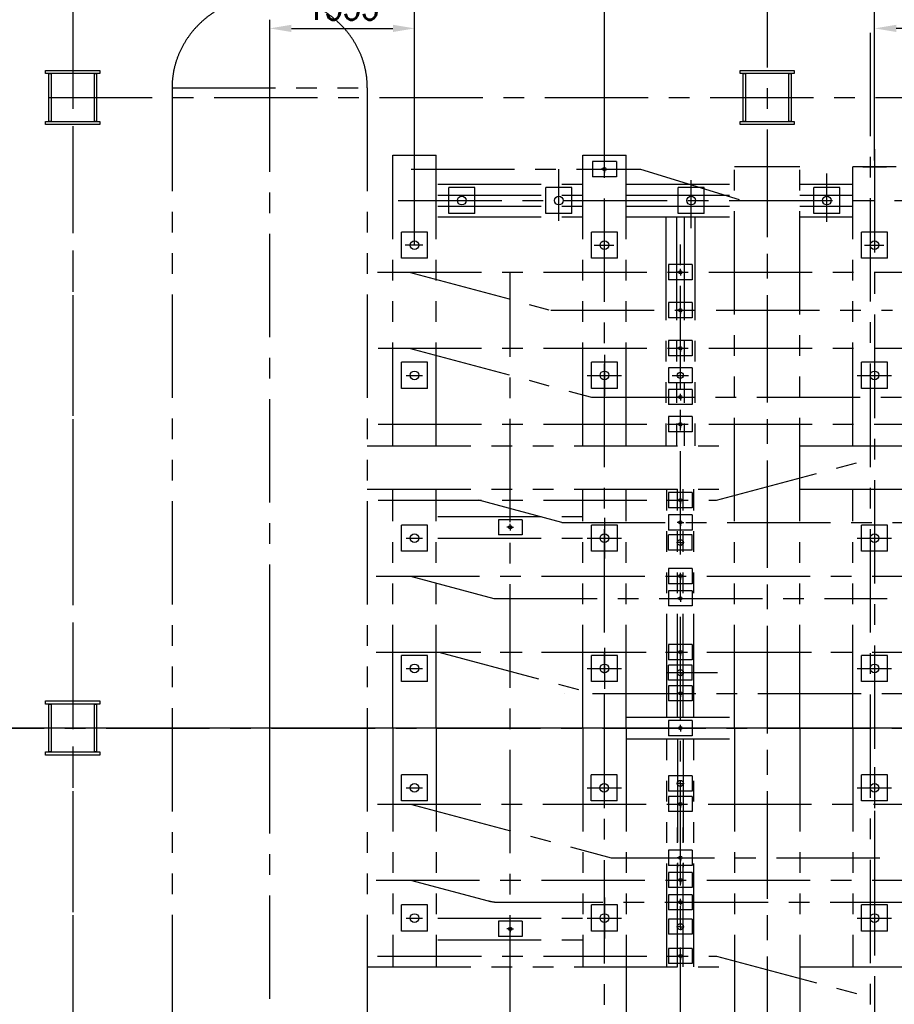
# Model space of a CAD drawing. Header units: millimetres. Extents: x -21 to 67273, y 14 to 95134.
# Tile 3 of 55: x 7325 to 15386, y 13422 to 22494. Entities that reach past the tile are written whole.
import ezdxf

# ---------------------------------------------------------------- set-up
doc = ezdxf.new("R2010")
doc.units = ezdxf.units.MM
doc.header["$LTSCALE"] = 30
for name, pattern in [('CENTER', [50.8, 31.75, -6.35, 6.35, -6.35]), ('DASHED', [19.05, 12.7, -6.35]), ('PHANTOM', [63.5, 31.75, -6.35, 6.35, -6.35, 6.35, -6.35])]:
    doc.linetypes.add(name, pattern=pattern)
doc.layers.get('Defpoints').update_dxf_attribs({"color": 5})
for name, color, linetype in [('双点画线', 6, 'PHANTOM'), ('标注', 3, 'Continuous'), ('点画线', 2, 'CENTER'), ('虚线', 1, 'DASHED')]:
    doc.layers.add(name, color=color, linetype=linetype)
doc.styles.get("Standard").update_dxf_attribs({"font": 'romans.shx', "width": 0.7, "bigfont": 'hzdx.shx'})
doc.dimstyles.get("Standard").update_dxf_attribs({"dimscale": 80, "dimtxt": 3.5, "dimasz": 2.5, "dimexe": 1, "dimexo": 0, "dimgap": 1, "dimtad": 1, "dimzin": 12, "dimdsep": 46, "dimtxsty": 'Standard', "dimcen": 0, "dimclrt": 256, "dimazin": 3, "dimtfac": 1, "dimtmove": 0, "dimatfit": 3, "dimfxl": 1, "dimlwd": -1, "dimlwe": -1, "dimarcsym": 0})

# ---------------------------------------------------------------- blocks, each defined once
blk = doc.blocks.new('*D47')
at = {"layer": 'Defpoints'}
for p in [(12713.8, 22804), (12713.8, 21847.9), (15203.8, 21197.1)]:
    blk.add_point(p, dxfattribs=at)
at = {"layer": '标注'}
for p, q in [((12713.8, 21847.9), (12713.8, 22884)), ((15203.8, 21197.1), (15203.8, 22884)), ((15003.8, 22804), (12913.8, 22804))]:
    blk.add_line(p, q, dxfattribs=at)
for points in [[(12913.8, 22837.3), (12913.8, 22770.6), (12713.8, 22804)], [(15003.8, 22837.3), (15003.8, 22770.6), (15203.8, 22804)]]:
    blk.add_solid(points, dxfattribs=at)
at = {"layer": '标注', "insert": (13958.8, 23024), "char_height": 280, "attachment_point": 5}
blk.add_mtext('2490', dxfattribs=at)
blk = doc.blocks.new('*D49')
at = {"layer": 'Defpoints'}
for p in [(10963.8, 22413.8), (9628.8, 21867.1), (10963.8, 20417.1)]:
    blk.add_point(p, dxfattribs=at)
at = {"layer": '标注'}
for p, q in [((9628.8, 21867.1), (9628.8, 22493.8)), ((9828.8, 22413.8), (10763.8, 22413.8)), ((10963.8, 20417.1), (10963.8, 22493.8))]:
    blk.add_line(p, q, dxfattribs=at)
for points in [[(9828.8, 22447.1), (9828.8, 22380.4), (9628.8, 22413.8)], [(10763.8, 22447.1), (10763.8, 22380.4), (10963.8, 22413.8)]]:
    blk.add_solid(points, dxfattribs=at)
at = {"layer": '标注', "insert": (10303.8, 22633.8), "char_height": 280, "attachment_point": 5}
blk.add_mtext('1335', dxfattribs=at)
blk = doc.blocks.new('*D48')
at = {"layer": 'Defpoints'}
for p in [(10963.8, 22983.2), (10963.8, 21627.7), (12713.8, 21137.1)]:
    blk.add_point(p, dxfattribs=at)
at = {"layer": '标注'}
for p, q in [((10963.8, 21627.7), (10963.8, 23063.2)), ((12713.8, 21137.1), (12713.8, 23063.2)), ((12513.8, 22983.2), (11163.8, 22983.2))]:
    blk.add_line(p, q, dxfattribs=at)
for points in [[(11163.8, 23016.5), (11163.8, 22949.8), (10963.8, 22983.2)], [(12513.8, 23016.5), (12513.8, 22949.8), (12713.8, 22983.2)]]:
    blk.add_solid(points, dxfattribs=at)
at = {"layer": '标注', "insert": (11846.3, 23203.2), "char_height": 280, "attachment_point": 5}
blk.add_mtext('1750', dxfattribs=at)
blk = doc.blocks.new('*D50')
at = {"layer": 'Defpoints'}
for p in [(15203.8, 22413.8), (15203.8, 21958.7), (17613.8, 21137.1)]:
    blk.add_point(p, dxfattribs=at)
at = {"layer": '标注'}
for p, q in [((15203.8, 21958.7), (15203.8, 22493.8)), ((17413.8, 22413.8), (15403.8, 22413.8)), ((17613.8, 21137.1), (17613.8, 22493.8))]:
    blk.add_line(p, q, dxfattribs=at)
for points in [[(15403.8, 22447.1), (15403.8, 22380.4), (15203.8, 22413.8)], [(17413.8, 22447.1), (17413.8, 22380.4), (17613.8, 22413.8)]]:
    blk.add_solid(points, dxfattribs=at)
at = {"layer": '标注', "insert": (16408.8, 22633.8), "char_height": 280, "attachment_point": 5}
blk.add_mtext('2410', dxfattribs=at)

msp = doc.modelspace()

# ---------------------------------------------------------------- linework, layer by layer
for p, q in [((7563.76, 22027.114), (8063.76, 22027.114)), ((7563.76, 21997.114), (7563.76, 22027.114)), ((8063.76, 21997.114), (7563.76, 21997.114)), ((7593.76, 21557.114), (7593.76, 21997.114)), ((7593.76, 21997.114), (7613.76, 21997.114)), ((7613.76, 21997.114), (7613.76, 21557.114)), ((8013.76, 21557.114), (8013.76, 21997.114)), ((8013.76, 21997.114), (8033.76, 21997.114)), ((8033.76, 21997.114), (8033.76, 21557.114)), ((8063.76, 22027.114), (8063.76, 21997.114)), ((13963.76, 22027.114), (14463.76, 22027.114)), ((13963.76, 21997.114), (13963.76, 22027.114)), ((14463.76, 21997.114), (13963.76, 21997.114)), ((13993.76, 21557.114), (13993.76, 21997.114)), ((13993.76, 21997.114), (14013.76, 21997.114)), ((14013.76, 21997.114), (14013.76, 21557.114)), ((14413.76, 21557.114), (14413.76, 21997.114)), ((14413.76, 21997.114), (14433.76, 21997.114)), ((14433.76, 21997.114), (14433.76, 21557.114)), ((14463.76, 22027.114), (14463.76, 21997.114)), ((7563.76, 21557.114), (8063.76, 21557.114)), ((7563.76, 21527.114), (7563.76, 21557.114)), ((8063.76, 21527.114), (7563.76, 21527.114)), ((7613.76, 21557.114), (7593.76, 21557.114)), ((8033.76, 21557.114), (8013.76, 21557.114)), ((8063.76, 21557.114), (8063.76, 21527.114)), ((13963.76, 21557.114), (14463.76, 21557.114)), ((13963.76, 21527.114), (13963.76, 21557.114)), ((14463.76, 21527.114), (13963.76, 21527.114)), ((14013.76, 21557.114), (13993.76, 21557.114)), ((14433.76, 21557.114), (14413.76, 21557.114)), ((14463.76, 21557.114), (14463.76, 21527.114)), ((12603.76, 21187.114), (12603.76, 21047.114)), ((12823.76, 21187.114), (12603.76, 21187.114)), ((12823.76, 21187.114), (12823.76, 21047.114)), ((12823.76, 21047.114), (12603.76, 21047.114)), ((11278.76, 20707.114), (11278.76, 20947.114)), ((11518.76, 20947.114), (11278.76, 20947.114)), ((11518.76, 20707.114), (11518.76, 20947.114)), ((12173.76, 20708.036), (12173.76, 20948.036)), ((12413.76, 20948.036), (12173.76, 20948.036)), ((12413.76, 20708.036), (12413.76, 20948.036)), ((13393.76, 20707.114), (13393.76, 20947.114)), ((13633.76, 20947.114), (13393.76, 20947.114)), ((13633.76, 20707.114), (13633.76, 20947.114)), ((14643.76, 20707.114), (14643.76, 20947.114)), ((14883.76, 20947.114), (14643.76, 20947.114)), ((14883.76, 20707.114), (14883.76, 20947.114)), ((11518.76, 20707.114), (11278.76, 20707.114)), ((12413.76, 20708.036), (12173.76, 20708.036)), ((13633.76, 20707.114), (13393.76, 20707.114)), ((14883.76, 20707.114), (14643.76, 20707.114)), ((10843.76, 20297.114), (10843.76, 20537.114)), ((11083.76, 20537.114), (10843.76, 20537.114)), ((11083.76, 20297.114), (11083.76, 20537.114)), ((12593.76, 20297.114), (12593.76, 20537.114)), ((12833.76, 20537.114), (12593.76, 20537.114)), ((12833.76, 20297.114), (12833.76, 20537.114)), ((15083.76, 20297.114), (15083.76, 20537.114)), ((15323.76, 20537.114), (15083.76, 20537.114)), ((15323.76, 20297.114), (15323.76, 20537.114)), ((11083.76, 20297.114), (10843.76, 20297.114)), ((12833.76, 20297.114), (12593.76, 20297.114)), ((13303.76, 20237.114), (13303.76, 20097.114)), ((13523.76, 20237.114), (13303.76, 20237.114)), ((13523.76, 20237.114), (13523.76, 20097.114)), ((15323.76, 20297.114), (15083.76, 20297.114)), ((13523.76, 20097.114), (13303.76, 20097.114)), ((13303.76, 19887.114), (13303.76, 19747.114)), ((13523.76, 19887.114), (13303.76, 19887.114)), ((13523.76, 19887.114), (13523.76, 19747.114)), ((13523.76, 19747.114), (13303.76, 19747.114)), ((13303.76, 19537.114), (13303.76, 19397.114)), ((13523.76, 19537.114), (13303.76, 19537.114)), ((13523.76, 19537.114), (13523.76, 19397.114)), ((11083.76, 19337.114), (10843.76, 19337.114)), ((10843.76, 19097.114), (10843.76, 19337.114)), ((11083.76, 19097.114), (11083.76, 19337.114)), ((12593.76, 19097.114), (12593.76, 19337.114)), ((12833.76, 19337.114), (12593.76, 19337.114)), ((12833.76, 19097.114), (12833.76, 19337.114)), ((13523.76, 19397.114), (13303.76, 19397.114)), ((15323.76, 19337.114), (15083.76, 19337.114)), ((15083.76, 19097.114), (15083.76, 19337.114)), ((15323.76, 19097.114), (15323.76, 19337.114)), ((13303.76, 19287.114), (13303.76, 19147.114)), ((13523.76, 19287.114), (13303.76, 19287.114)), ((13523.76, 19287.114), (13523.76, 19147.114)), ((13523.76, 19147.114), (13303.76, 19147.114)), ((11083.76, 19097.114), (10843.76, 19097.114)), ((12833.76, 19097.114), (12593.76, 19097.114)), ((13303.76, 19087.114), (13303.76, 18947.114)), ((13523.76, 19087.114), (13303.76, 19087.114)), ((13523.76, 19087.114), (13523.76, 18947.114)), ((15323.76, 19097.114), (15083.76, 19097.114)), ((13523.76, 18947.114), (13303.76, 18947.114)), ((13303.76, 18837.114), (13303.76, 18697.114)), ((13523.76, 18837.114), (13303.76, 18837.114)), ((13523.76, 18837.114), (13523.76, 18697.114)), ((13523.76, 18697.114), (13303.76, 18697.114)), ((13303.76, 18137.114), (13303.76, 17997.114)), ((13523.76, 18137.114), (13303.76, 18137.114)), ((13523.76, 18137.114), (13523.76, 17997.114)), ((13523.76, 17997.114), (13303.76, 17997.114)), ((11956.26, 17887.114), (11736.26, 17887.114)), ((11736.26, 17887.114), (11736.26, 17747.114)), ((11956.26, 17887.114), (11956.26, 17747.114)), ((13303.76, 17932.114), (13303.76, 17792.114)), ((13523.76, 17932.114), (13303.76, 17932.114)), ((13523.76, 17932.114), (13523.76, 17792.114)), ((11083.013, 17837.114), (10843.013, 17837.114)), ((10843.013, 17597.114), (10843.013, 17837.114)), ((11083.013, 17597.114), (11083.013, 17837.114)), ((12833.76, 17837.114), (12593.76, 17837.114)), ((12593.76, 17597.114), (12593.76, 17837.114)), ((12833.76, 17597.114), (12833.76, 17837.114)), ((13523.76, 17792.114), (13303.76, 17792.114)), ((15323.76, 17837.114), (15083.76, 17837.114)), ((15083.76, 17597.114), (15083.76, 17837.114)), ((15323.76, 17597.114), (15323.76, 17837.114)), ((11956.26, 17747.114), (11736.26, 17747.114)), ((13523.76, 17747.114), (13303.76, 17747.114)), ((13303.76, 17607.114), (13303.76, 17747.114)), ((13523.76, 17607.114), (13523.76, 17747.114)), ((13523.76, 17607.114), (13303.76, 17607.114)), ((11083.013, 17597.114), (10843.013, 17597.114)), ((12833.76, 17597.114), (12593.76, 17597.114)), ((15323.76, 17597.114), (15083.76, 17597.114)), ((13303.76, 17437.114), (13303.76, 17297.114)), ((13523.76, 17437.114), (13303.76, 17437.114)), ((13523.76, 17437.114), (13523.76, 17297.114)), ((13523.76, 17297.114), (13303.76, 17297.114)), ((13303.76, 17232.114), (13303.76, 17092.114)), ((13523.76, 17232.114), (13303.76, 17232.114)), ((13523.76, 17232.114), (13523.76, 17092.114)), ((13523.76, 17092.114), (13303.76, 17092.114)), ((13303.76, 16737.114), (13303.76, 16597.114)), ((13523.76, 16737.114), (13303.76, 16737.114)), ((13523.76, 16737.114), (13523.76, 16597.114)), ((10843.013, 16397.114), (10843.013, 16637.114)), ((11083.013, 16637.114), (10843.013, 16637.114)), ((11083.013, 16397.114), (11083.013, 16637.114)), ((12593.76, 16397.114), (12593.76, 16637.114)), ((12833.76, 16637.114), (12593.76, 16637.114)), ((12833.76, 16397.114), (12833.76, 16637.114)), ((15083.76, 16397.114), (15083.76, 16637.114)), ((15323.76, 16637.114), (15083.76, 16637.114)), ((15323.76, 16397.114), (15323.76, 16637.114)), ((13523.76, 16597.114), (13303.76, 16597.114)), ((13303.76, 16407.114), (13303.76, 16547.114)), ((13523.76, 16547.114), (13303.76, 16547.114)), ((13523.76, 16407.114), (13523.76, 16547.114)), ((13756.42, 16477.114), (13288.76, 16477.114)), ((11083.013, 16397.114), (10843.013, 16397.114)), ((12833.76, 16397.114), (12593.76, 16397.114)), ((13523.76, 16407.114), (13303.76, 16407.114)), ((13303.76, 16357.114), (13303.76, 16217.114)), ((13523.76, 16357.114), (13303.76, 16357.114)), ((13523.76, 16357.114), (13523.76, 16217.114)), ((15323.76, 16397.114), (15083.76, 16397.114)), ((13523.76, 16217.114), (13303.76, 16217.114)), ((13303.76, 16037.114), (13303.76, 15897.114)), ((13523.76, 16037.114), (13303.76, 16037.114)), ((13523.76, 16037.114), (13523.76, 15897.114)), ((13523.76, 15897.114), (13303.76, 15897.114)), ((10843.013, 15297.114), (10843.013, 15537.114)), ((11083.013, 15537.114), (10843.013, 15537.114)), ((11083.013, 15297.114), (11083.013, 15537.114)), ((12592.265, 15297.114), (12592.265, 15537.114)), ((12832.265, 15537.114), (12592.265, 15537.114)), ((12832.265, 15297.114), (12832.265, 15537.114)), ((13303.76, 15527.114), (13303.76, 15387.114)), ((13523.76, 15527.114), (13303.76, 15527.114)), ((13523.76, 15527.114), (13523.76, 15387.114)), ((15082.265, 15297.114), (15082.265, 15537.114)), ((15322.265, 15537.114), (15082.265, 15537.114)), ((15322.265, 15297.114), (15322.265, 15537.114)), ((13523.76, 15387.114), (13303.76, 15387.114)), ((13303.76, 15337.114), (13303.76, 15197.114)), ((13523.76, 15337.114), (13303.76, 15337.114)), ((13523.76, 15337.114), (13523.76, 15197.114)), ((11083.013, 15297.114), (10843.013, 15297.114)), ((12832.265, 15297.114), (12592.265, 15297.114)), ((15322.265, 15297.114), (15082.265, 15297.114)), ((13523.76, 15197.114), (13303.76, 15197.114)), ((13303.76, 14842.114), (13303.76, 14702.114)), ((13523.76, 14842.114), (13303.76, 14842.114)), ((13523.76, 14842.114), (13523.76, 14702.114)), ((13523.76, 14702.114), (13303.76, 14702.114)), ((13303.76, 14637.114), (13303.76, 14497.114)), ((13523.76, 14637.114), (13303.76, 14637.114)), ((13523.76, 14637.114), (13523.76, 14497.114)), ((13523.76, 14497.114), (13303.76, 14497.114)), ((13303.76, 14432.114), (13303.76, 14292.114)), ((13523.76, 14432.114), (13303.76, 14432.114)), ((13523.76, 14432.114), (13523.76, 14292.114)), ((11083.76, 14337.114), (10843.76, 14337.114)), ((10843.76, 14097.114), (10843.76, 14337.114)), ((11083.76, 14097.114), (11083.76, 14337.114)), ((12593.76, 14097.114), (12593.76, 14337.114)), ((12833.76, 14337.114), (12593.76, 14337.114)), ((12833.76, 14097.114), (12833.76, 14337.114)), ((15323.76, 14337.114), (15083.76, 14337.114)), ((15083.76, 14097.114), (15083.76, 14337.114)), ((15323.76, 14097.114), (15323.76, 14337.114)), ((13523.76, 14292.114), (13303.76, 14292.114)), ((11956.26, 14187.114), (11736.26, 14187.114)), ((11736.26, 14187.114), (11736.26, 14047.114)), ((11956.26, 14187.114), (11956.26, 14047.114)), ((13303.76, 14207.114), (13303.76, 14067.114)), ((13523.76, 14207.114), (13303.76, 14207.114)), ((13523.76, 14207.114), (13523.76, 14067.114)), ((11083.76, 14097.114), (10843.76, 14097.114)), ((12833.76, 14097.114), (12593.76, 14097.114)), ((13523.76, 14067.114), (13303.76, 14067.114)), ((15323.76, 14097.114), (15083.76, 14097.114)), ((11956.26, 14047.114), (11736.26, 14047.114)), ((13303.76, 13937.114), (13303.76, 13797.114)), ((13523.76, 13937.114), (13303.76, 13937.114)), ((13523.76, 13937.114), (13523.76, 13797.114)), ((13523.76, 13797.114), (13303.76, 13797.114))]:
    msp.add_line(p, q)
for points in [[(7563.76, 16217.114), (8063.76, 16217.114), (8063.76, 16187.114), (7563.76, 16187.114)], [(7613.76, 16187.114), (7613.76, 15747.114), (7593.76, 15747.114), (7593.76, 16187.114)], [(8033.76, 16187.114), (8033.76, 15747.114), (8013.76, 15747.114), (8013.76, 16187.114)], [(7563.76, 15747.114), (8063.76, 15747.114), (8063.76, 15717.114), (7563.76, 15717.114)]]:
    msp.add_lwpolyline(points, close=True)
for centre, radius in [((12713.76, 21117.114), 15), ((11398.76, 20827.114), 40), ((12293.76, 20827.114), 40), ((13513.76, 20827.114), 40), ((14763.76, 20827.114), 40), ((10963.76, 20417.114), 40), ((12713.76, 20417.114), 40), ((15203.76, 20417.114), 40), ((13413.76, 20167.114), 15), ((13413.76, 19817.114), 15), ((13413.76, 19467.114), 15), ((10963.76, 19217.114), 40), ((12713.76, 19217.114), 40), ((13413.76, 19217.114), 28), ((15203.76, 19217.114), 40), ((13413.76, 19017.114), 15), ((13413.76, 18767.114), 15), ((13413.76, 18067.114), 15), ((13413.76, 17862.114), 15), ((11846.26, 17817.114), 15), ((10963.76, 17717.114), 40), ((12713.76, 17717.114), 40), ((13413.76, 17677.114), 28), ((15203.76, 17717.114), 40), ((13413.76, 17367.114), 15), ((13413.76, 17162.114), 15), ((13413.76, 16667.114), 15), ((10963.76, 16517.114), 40), ((12713.76, 16517.114), 40), ((15203.76, 16517.114), 40), ((13413.76, 16477.114), 28), ((13413.76, 16287.114), 15), ((13413.76, 15967.114), 15), ((10963.76, 15417.114), 40), ((12712.265, 15417.114), 40), ((13413.76, 15457.114), 28), ((15202.265, 15417.114), 40), ((13413.76, 15267.114), 15), ((13413.76, 14772.114), 15), ((13413.76, 14567.114), 15), ((13413.76, 14362.114), 15), ((10963.013, 14217.114), 40), ((12713.76, 14217.114), 40), ((15203.76, 14217.114), 40), ((13413.76, 14137.114), 28), ((11846.26, 14117.114), 15), ((13413.76, 13867.114), 15)]:
    msp.add_circle(centre, radius)
at = {"layer": '双点画线'}
for p, q in [((8728.76, 21867.114), (8728.76, 10067.114)), ((8728.76, 21867.114), (10528.76, 21867.114)), ((10528.76, 21867.114), (10528.76, 10067.114)), ((10763.76, 18567.114), (10763.76, 21246.369)), ((10763.76, 21246.369), (11163.76, 21246.369)), ((11163.76, 18567.114), (11163.76, 21246.369)), ((12513.76, 18567.114), (12513.76, 21246.369)), ((12513.76, 21246.369), (12913.76, 21246.369)), ((12913.76, 18567.114), (12913.76, 21246.369)), ((13913.76, 15967.114), (13913.76, 21137.114)), ((14513.76, 21137.114), (13913.76, 21137.114)), ((14513.76, 15967.114), (14513.76, 21137.114)), ((15003.76, 18567.114), (15003.76, 21137.114)), ((15403.76, 21137.114), (15003.76, 21137.114)), ((15094.26, 21137.114), (15313.26, 21137.114)), ((15313.26, 21137.114), (15094.26, 21137.114)), ((11178.76, 20977.114), (12513.76, 20977.114)), ((12913.76, 20977.114), (13913.76, 20977.114)), ((14513.76, 20977.114), (15003.76, 20977.114)), ((11178.76, 20877.114), (12513.76, 20877.114)), ((12913.76, 20877.114), (13913.76, 20877.114)), ((14513.76, 20877.114), (15003.76, 20877.114)), ((11178.76, 20777.114), (12513.76, 20777.114)), ((12913.76, 20777.114), (13913.76, 20777.114)), ((14513.76, 20777.114), (15003.76, 20777.114)), ((11178.76, 20677.114), (12513.76, 20677.114)), ((12913.76, 20677.114), (13913.76, 20677.114)), ((13278.76, 20677.114), (13278.76, 18567.114)), ((13378.76, 20677.114), (13378.76, 18567.114)), ((13448.76, 20677.114), (13448.76, 18567.114)), ((13548.76, 20677.114), (13548.76, 18567.114)), ((14513.76, 20677.114), (15003.76, 20677.114)), ((10528.76, 18567.114), (13913.76, 18567.114)), ((14513.76, 18567.114), (19739.871, 18567.114)), ((10528.76, 18167.114), (13913.76, 18167.114)), ((10763.76, 15967.114), (10763.76, 18167.114)), ((11163.76, 15967.114), (11163.76, 18167.114)), ((12513.76, 15967.114), (12513.76, 18167.114)), ((12913.76, 15967.114), (12913.76, 18167.114)), ((13288.76, 16067.114), (13288.76, 18167.114)), ((13388.76, 16067.114), (13388.76, 18167.114)), ((13438.76, 16067.114), (13438.76, 18167.114)), ((13538.76, 16067.114), (13538.76, 18167.114)), ((14513.76, 18167.114), (19739.871, 18167.114)), ((15003.76, 15967.114), (15003.76, 18167.114)), ((11178.76, 17917.114), (12513.76, 17917.114)), ((11178.76, 17717.114), (12513.76, 17717.114)), ((12913.76, 16067.114), (13913.76, 16067.114)), ((10763.76, 15967.114), (10763.76, 13767.114)), ((11163.76, 15967.114), (11163.76, 13767.114)), ((12513.76, 15967.114), (12513.76, 13767.114)), ((12913.76, 15967.114), (12913.76, 10687.859)), ((13913.76, 15967.114), (13913.76, 10797.114)), ((14513.76, 15967.114), (14513.76, 10797.114)), ((15003.76, 15967.114), (15003.76, 13767.114)), ((12913.76, 15867.114), (13913.76, 15867.114)), ((13288.76, 13767.114), (13288.76, 15867.114)), ((13388.76, 15867.114), (13388.76, 14684.594)), ((13438.76, 15867.114), (13438.76, 14684.594)), ((13538.76, 13767.114), (13538.76, 15867.114)), ((13388.76, 13767.114), (13388.76, 15052.2)), ((13438.76, 13767.114), (13438.76, 15052.2)), ((11178.76, 14217.114), (12513.76, 14217.114)), ((11178.76, 14017.114), (12513.76, 14017.114)), ((10528.76, 13767.114), (13913.76, 13767.114)), ((14513.76, 13767.114), (19739.871, 13767.114))]:
    msp.add_line(p, q, dxfattribs=at)
msp.add_ellipse((9628.76, 21867.114), major_axis=(-900, 0), ratio=0.94096667, start_param=3.14159265, end_param=6.28318531, dxfattribs=at)
at = {"layer": '标注'}
msp.add_line((28228.699, 15967.114), (6622.016, 15967.114), dxfattribs=at)
at = {"layer": '点画线'}
for p, q in [((7813.76, 27577.114), (7813.76, 4357.114)), ((14213.76, 27577.114), (14213.76, 4357.114)), ((9628.76, 10425.175), (9628.76, 22713.984)), ((15163.76, 22373.08), (15163.76, 9987.397)), ((7593.76, 21777.114), (33153.76, 21777.114)), ((14213.76, 21442.91), (14213.76, 10797.114)), ((12713.76, 10750.614), (12713.76, 21270.553)), ((15203.76, 21300.429), (15203.76, 10737.128)), ((12713.76, 21122.514), (12713.76, 21147.814)), ((10934.005, 21117.114), (13045.183, 21117.114)), ((10934.005, 21117.114), (13023.427, 21117.114)), ((12293.76, 20639.418), (12293.76, 21117.114)), ((12708.36, 21117.114), (12683.06, 21117.114)), ((12711.06, 21117.114), (12716.46, 21117.114)), ((12713.76, 21114.414), (12713.76, 21119.814)), ((12713.76, 21111.714), (12713.76, 21086.414)), ((12719.16, 21117.114), (12744.46, 21117.114)), ((13045.183, 21117.114), (13993.728, 20827.115)), ((14763.76, 20632.15), (14763.76, 21075.744)), ((13513.76, 20572.205), (13513.76, 21015.799)), ((13513.76, 20572.205), (13513.76, 21015.799)), ((10814.394, 20827.114), (19051.865, 20827.114)), ((13413.76, 11469.034), (13413.76, 20533.816)), ((11039.954, 20417.114), (10877.565, 20417.114)), ((10963.76, 20417.114), (10963.76, 20417.114)), ((12619.718, 20417.114), (12800.049, 20417.114)), ((15109.718, 20417.114), (15290.049, 20417.114)), ((10621.458, 20167.114), (10790.266, 20167.114)), ((10628.76, 20167.114), (15489.07, 20167.114)), ((10914.86, 20167.114), (12220.902, 19817.114)), ((11846.26, 11767.114), (11846.26, 20167.114)), ((13408.36, 20167.114), (13383.06, 20167.114)), ((13411.06, 20167.114), (13416.46, 20167.114)), ((13413.76, 20172.514), (13413.76, 20197.814)), ((13413.76, 20164.414), (13413.76, 20169.814)), ((13413.76, 20161.714), (13413.76, 20136.414)), ((13419.16, 20167.114), (13444.46, 20167.114)), ((12220.902, 19817.114), (15367.818, 19817.114)), ((13408.36, 19817.114), (13383.06, 19817.114)), ((13411.06, 19817.114), (13416.46, 19817.114)), ((13413.76, 19822.514), (13413.76, 19847.814)), ((13413.76, 19814.414), (13413.76, 19819.814)), ((13413.76, 19811.714), (13413.76, 19786.414)), ((13419.16, 19817.114), (13444.46, 19817.114)), ((10628.76, 19467.114), (17172.456, 19467.114)), ((10914.86, 19467.114), (12594.056, 19017.114)), ((13408.36, 19467.114), (13383.06, 19467.114)), ((13411.06, 19467.114), (13416.46, 19467.114)), ((13413.76, 19472.514), (13413.76, 19497.814)), ((13413.76, 19464.414), (13413.76, 19469.814)), ((13413.76, 19461.714), (13413.76, 19436.414)), ((13419.16, 19467.114), (13444.46, 19467.114)), ((12713.76, 19405.732), (12713.76, 19028.497)), ((12713.76, 19405.732), (12713.76, 19028.497)), ((15203.76, 19405.732), (15203.76, 19028.497)), ((15203.76, 19405.732), (15203.76, 19028.497)), ((10887.924, 19217.114), (11038.102, 19217.114)), ((10963.76, 19217.114), (10963.76, 19217.114)), ((12553.564, 19217.114), (12870.965, 19217.114)), ((13338.671, 19217.114), (13488.85, 19217.114)), ((15043.564, 19217.114), (15360.965, 19217.114)), ((12594.056, 19017.114), (17953.638, 19017.114)), ((13408.36, 19017.114), (13383.06, 19017.114)), ((13411.06, 19017.114), (13416.46, 19017.114)), ((13413.76, 19022.514), (13413.76, 19047.814)), ((13413.76, 19014.414), (13413.76, 19019.814)), ((13413.76, 19011.714), (13413.76, 18986.414)), ((13419.16, 19017.114), (13444.46, 19017.114)), ((13413.76, 18772.514), (13413.76, 18797.814)), ((10628.76, 18767.114), (16456.887, 18767.114)), ((13408.36, 18767.114), (13383.06, 18767.114)), ((13411.06, 18767.114), (13416.46, 18767.114)), ((13413.76, 18764.414), (13413.76, 18769.814)), ((13413.76, 18761.714), (13413.76, 18736.414)), ((13419.16, 18767.114), (13444.46, 18767.114)), ((13748.26, 18067.114), (15203.76, 18457.114)), ((10628.76, 18067.114), (13748.26, 18067.114)), ((12321.992, 17862.114), (11557.048, 18067.114)), ((13408.36, 18067.114), (13383.06, 18067.114)), ((13411.06, 18067.114), (13416.46, 18067.114)), ((13413.76, 18072.514), (13413.76, 18097.814)), ((13413.76, 18064.414), (13413.76, 18069.814)), ((13413.76, 18061.714), (13413.76, 18036.414)), ((13419.16, 18067.114), (13444.46, 18067.114)), ((12713.76, 17905.732), (12713.76, 17528.497)), ((12713.76, 17905.732), (12713.76, 17528.497)), ((13413.76, 17867.514), (13413.76, 17892.814)), ((15203.76, 17905.732), (15203.76, 17528.497)), ((15203.76, 17905.732), (15203.76, 17528.497)), ((11840.86, 17817.114), (11815.56, 17817.114)), ((11843.56, 17817.114), (11848.96, 17817.114)), ((11846.26, 17822.514), (11846.26, 17847.814)), ((11846.26, 17814.414), (11846.26, 17819.814)), ((11846.26, 17811.714), (11846.26, 17786.414)), ((11851.66, 17817.114), (11876.96, 17817.114)), ((12321.992, 17862.114), (17330.921, 17862.114)), ((13408.36, 17862.114), (13383.06, 17862.114)), ((13411.06, 17862.114), (13416.46, 17862.114)), ((13413.76, 17859.414), (13413.76, 17864.814)), ((13413.76, 17856.714), (13413.76, 17831.414)), ((13419.16, 17862.114), (13444.46, 17862.114)), ((10887.924, 17717.114), (11038.102, 17717.114)), ((10963.76, 17717.114), (10963.76, 17717.114)), ((12553.564, 17717.114), (12870.965, 17717.114)), ((13413.76, 17682.514), (13413.76, 17707.814)), ((15043.564, 17717.114), (15360.965, 17717.114)), ((13408.36, 17677.114), (13383.06, 17677.114)), ((13411.06, 17677.114), (13416.46, 17677.114)), ((13413.76, 17679.814), (13413.76, 17674.414)), ((13413.76, 17671.714), (13413.76, 17646.414)), ((13419.16, 17677.114), (13444.46, 17677.114)), ((10610.387, 17367.114), (18032.527, 17367.114)), ((10928.16, 17367.114), (11693.412, 17162.114)), ((13408.36, 17367.114), (13383.06, 17367.114)), ((13411.06, 17367.114), (13416.46, 17367.114)), ((13413.76, 17372.514), (13413.76, 17397.814)), ((13413.76, 17364.414), (13413.76, 17369.814)), ((13413.76, 17361.714), (13413.76, 17336.414)), ((13419.16, 17367.114), (13444.46, 17367.114)), ((11693.412, 17162.114), (15321.317, 17162.114)), ((13408.36, 17162.114), (13383.06, 17162.114)), ((13411.06, 17162.114), (13416.46, 17162.114)), ((13413.76, 17167.514), (13413.76, 17192.814)), ((13413.76, 17159.414), (13413.76, 17164.814)), ((13413.76, 17156.714), (13413.76, 17131.414)), ((13419.16, 17162.114), (13444.46, 17162.114)), ((12713.76, 16705.732), (12713.76, 16328.497)), ((12713.76, 16705.732), (12713.76, 16328.497)), ((13413.76, 16672.514), (13413.76, 16697.814)), ((15203.76, 16705.732), (15203.76, 16328.497)), ((15203.76, 16705.732), (15203.76, 16328.497)), ((10610.387, 16667.114), (16305.62, 16667.114)), ((10623.07, 16667.114), (17702.628, 16667.114)), ((11186.272, 16667.114), (12604.26, 16287.114)), ((13408.36, 16667.114), (13383.06, 16667.114)), ((13411.06, 16667.114), (13416.46, 16667.114)), ((13413.76, 16664.414), (13413.76, 16669.814)), ((13413.76, 16661.714), (13413.76, 16636.414)), ((13419.16, 16667.114), (13444.46, 16667.114)), ((9628.76, 15675.281), (9628.76, 16596.179)), ((10887.924, 16517.114), (11038.102, 16517.114)), ((10963.76, 16517.114), (10963.76, 16517.114)), ((12553.564, 16517.114), (12870.965, 16517.114)), ((15043.564, 16517.114), (15360.965, 16517.114)), ((13408.36, 16477.114), (13383.06, 16477.114)), ((13411.06, 16477.114), (13416.46, 16477.114)), ((13413.76, 16482.514), (13413.76, 16507.814)), ((13413.76, 16479.814), (13413.76, 16474.414)), ((13413.76, 16471.714), (13413.76, 16446.414)), ((13419.16, 16477.114), (13444.46, 16477.114)), ((12346.148, 16287.114), (12347.356, 16287.114)), ((12604.26, 16287.114), (18154.462, 16287.114)), ((13408.36, 16287.114), (13383.06, 16287.114)), ((13411.06, 16287.114), (13416.46, 16287.114)), ((13413.76, 16292.514), (13413.76, 16317.814)), ((13413.76, 16284.414), (13413.76, 16289.814)), ((13413.76, 16281.714), (13413.76, 16256.414)), ((13419.16, 16287.114), (13444.46, 16287.114)), ((3550.997, 15967.114), (35802.658, 15967.114)), ((13408.36, 15967.114), (13383.06, 15967.114)), ((13411.06, 15967.114), (13416.46, 15967.114)), ((13413.76, 15972.514), (13413.76, 15997.814)), ((13413.76, 15964.414), (13413.76, 15969.814)), ((13419.16, 15967.114), (13444.46, 15967.114)), ((13413.76, 15961.714), (13413.76, 15936.414)), ((12712.265, 15605.732), (12712.265, 15228.497)), ((12712.265, 15605.732), (12712.265, 15228.497)), ((15202.265, 15605.732), (15202.265, 15228.497)), ((15202.265, 15605.732), (15202.265, 15228.497)), ((13408.36, 15457.114), (13383.06, 15457.114)), ((13411.06, 15457.114), (13416.46, 15457.114)), ((13413.76, 15462.514), (13413.76, 15487.814)), ((13413.76, 15454.414), (13413.76, 15459.814)), ((13413.76, 15451.714), (13413.76, 15426.414)), ((13419.16, 15457.114), (13444.46, 15457.114)), ((10887.924, 15417.114), (11038.102, 15417.114)), ((10963.76, 15417.114), (10963.76, 15417.114)), ((12553.564, 15417.114), (12870.965, 15417.114)), ((15043.564, 15417.114), (15360.965, 15417.114)), ((10623.07, 15267.114), (17930.452, 15267.114)), ((10928.16, 15267.114), (12775.701, 14772.114)), ((13408.36, 15267.114), (13383.06, 15267.114)), ((13411.06, 15267.114), (13416.46, 15267.114)), ((13413.76, 15272.514), (13413.76, 15297.814)), ((13413.76, 15264.414), (13413.76, 15269.814)), ((13413.76, 15261.714), (13413.76, 15236.414)), ((13419.16, 15267.114), (13444.46, 15267.114)), ((13413.76, 14777.514), (13413.76, 14802.814)), ((12775.701, 14772.114), (15321.317, 14772.114)), ((13408.36, 14772.114), (13383.06, 14772.114)), ((13411.06, 14772.114), (13416.46, 14772.114)), ((13413.76, 14769.414), (13413.76, 14774.814)), ((13413.76, 14766.714), (13413.76, 14741.414)), ((13419.16, 14772.114), (13444.46, 14772.114)), ((10610.387, 14567.114), (18032.527, 14567.114)), ((10621.458, 14567.114), (10721.141, 14567.114)), ((10928.16, 14567.114), (11642.599, 14375.736)), ((13408.36, 14567.114), (13383.06, 14567.114)), ((13411.06, 14567.114), (13416.46, 14567.114)), ((13413.76, 14572.514), (13413.76, 14597.814)), ((13413.76, 14564.414), (13413.76, 14569.814)), ((13413.76, 14561.714), (13413.76, 14536.414)), ((13419.16, 14567.114), (13444.46, 14567.114)), ((11746.099, 14362.114), (16559.146, 14362.114)), ((12713.76, 14405.732), (12713.76, 14028.497)), ((12713.76, 14405.732), (12713.76, 14028.497)), ((13408.36, 14362.114), (13383.06, 14362.114)), ((13411.06, 14362.114), (13416.46, 14362.114)), ((13413.76, 14367.514), (13413.76, 14392.814)), ((13413.76, 14359.414), (13413.76, 14364.814)), ((13413.76, 14356.714), (13413.76, 14331.414)), ((13419.16, 14362.114), (13444.46, 14362.114)), ((15203.76, 14405.732), (15203.76, 14028.497)), ((15203.76, 14405.732), (15203.76, 14028.497)), ((10887.924, 14217.114), (11038.102, 14217.114)), ((10963.76, 14217.114), (10963.76, 14217.114)), ((12553.564, 14217.114), (12870.965, 14217.114)), ((13413.76, 14142.514), (13413.76, 14167.814)), ((15043.564, 14217.114), (15360.965, 14217.114)), ((11840.86, 14117.114), (11815.56, 14117.114)), ((11843.56, 14117.114), (11848.96, 14117.114)), ((11846.26, 14122.514), (11846.26, 14147.814)), ((11846.26, 14114.414), (11846.26, 14119.814)), ((11846.26, 14111.714), (11846.26, 14086.414)), ((11851.66, 14117.114), (11876.96, 14117.114)), ((13408.36, 14137.114), (13383.06, 14137.114)), ((13411.06, 14137.114), (13416.46, 14137.114)), ((13413.76, 14134.414), (13413.76, 14139.814)), ((13413.76, 14131.714), (13413.76, 14106.414)), ((13419.16, 14137.114), (13444.46, 14137.114)), ((13413.76, 13872.514), (13413.76, 13897.814)), ((10621.458, 13867.114), (10721.141, 13867.114)), ((10628.76, 13867.114), (13748.128, 13867.114)), ((13408.36, 13867.114), (13383.06, 13867.114)), ((13411.06, 13867.114), (13416.46, 13867.114)), ((13413.76, 13864.414), (13413.76, 13869.814)), ((13413.76, 13861.714), (13413.76, 13836.414)), ((13419.16, 13867.114), (13444.46, 13867.114)), ((13748.128, 13867.114), (15203.76, 13477.114))]:
    msp.add_line(p, q, dxfattribs=at)
msp.add_arc((11746.099, 14762.114), 400, 255.0041501, 270, dxfattribs=at)
at = {"layer": '虚线'}
msp.add_line((7813.76, 27798.021), (7813.76, 5957.114), dxfattribs=at)

# ---------------------------------------------------------------- dimensions: what is measured, and where the dimension line sits
at = {"layer": '标注'}
for base, p1, p2, picture, middle in [((10963.76, 22983.159), (12713.76, 21137.114), (10963.76, 21627.704), '*D48', (11846.26, 22983.159)), ((12713.76, 22803.974), (15203.76, 21197.101), (12713.76, 21847.871), '*D47', (13958.76, 22803.974)), ((10963.76, 22413.751), (9628.76, 21867.114), (10963.76, 20417.114), '*D49', (10303.76, 22413.751)), ((15203.76, 22413.751), (17613.76, 21137.114), (15203.76, 21958.672), '*D50', (16408.76, 22413.751))]:
    dim = msp.add_linear_dim(base=base, p1=p1, p2=p2, dimstyle='Standard', dxfattribs=at)
    dim.commit()
    dim.dimension.update_dxf_attribs({"geometry": picture, "text_midpoint": middle, "dimtype": 160})

doc.saveas('drawing.dxf')
